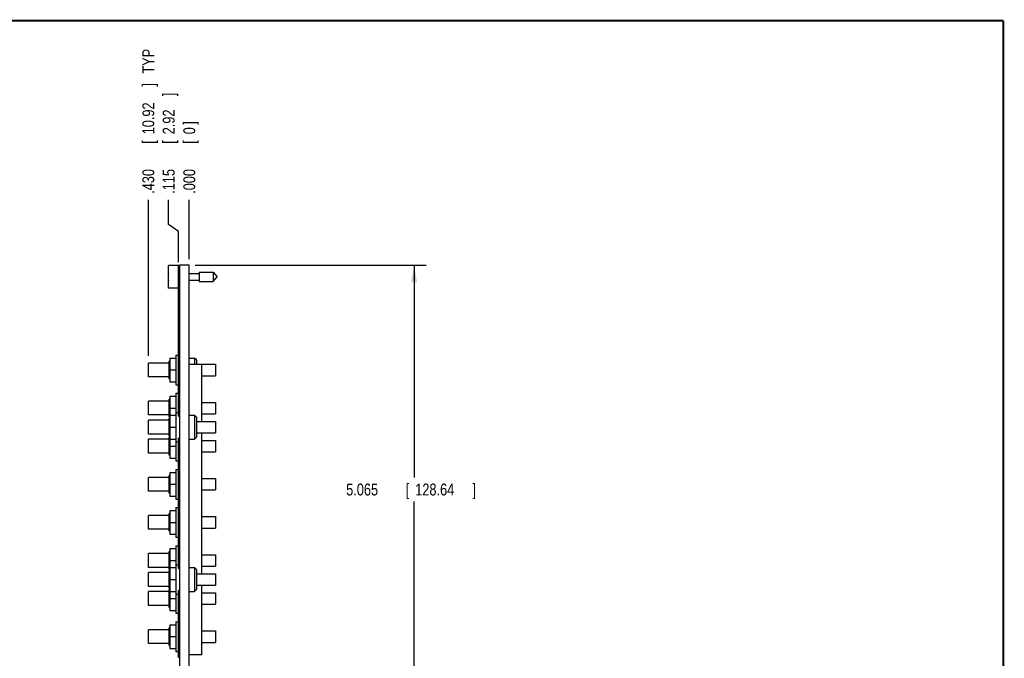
# Model space of a CAD drawing. Header units: inches. Extents: x 0.2 to 16.8, y 0.1 to 10.8.
# Tile 10 of 10: x 6.4 to 16.8, y 4.1 to 10.8. Entities that reach past the tile are written whole.
import ezdxf

# ---------------------------------------------------------------- set-up
doc = ezdxf.new("R2010")
doc.units = ezdxf.units.IN
doc.header["$LTSCALE"] = 0.935
doc.header["$MEASUREMENT"] = 0
doc.layers.get('0').update_dxf_attribs({"linetype": 'CONTINUOUS'})
doc.layers.add('DIMENSIONS', color=7, linetype='CONTINUOUS')
doc.styles.get("Standard").update_dxf_attribs({"font": 'txt', "width": 0.8})
doc.dimstyles.new('DIMSTYLE_1', dxfattribs={"dimtxt": 0.125, "dimasz": 0.18, "dimexe": 0.18, "dimexo": 0.0625, "dimgap": 0.09, "dimtad": 0, "dimtih": 1, "dimtoh": 1, "dimdec": 3, "dimzin": 4, "dimdsep": 46, "dimtxsty": 'STANDARD', "dimblk": '_FILLED', "dimblk1": '_FILLED', "dimblk2": '_FILLED', "dimcen": 0.09, "dimadec": 0, "dimazin": 0, "dimtp": 0.001, "dimtm": 0.001, "dimtfac": 1, "dimtdec": 3, "dimtofl": 0, "dimtmove": 0, "dimatfit": 3, "dimldrblk": '_FILLED', "dimfxl": 1, "dimtolj": 1, "dimtzin": 4, "dimarcsym": 0})
doc.dimstyles.new('DIMSTYLE_2', dxfattribs={"dimtxt": 0.125, "dimasz": 0.18, "dimexe": 0.18, "dimexo": 0.0625, "dimgap": 0.09, "dimtad": 0, "dimtih": 1, "dimtoh": 1, "dimdec": 3, "dimzin": 4, "dimdsep": 46, "dimtxsty": 'STANDARD', "dimblk": '_FILLED', "dimblk1": '_FILLED', "dimblk2": '_FILLED', "dimcen": 0.09, "dimadec": 0, "dimazin": 0, "dimtp": 0.001, "dimtm": 0.001, "dimtfac": 1, "dimtdec": 3, "dimtofl": 0, "dimtmove": 0, "dimatfit": 3, "dimldrblk": '_FILLED', "dimfxl": 1, "dimtolj": 1, "dimtzin": 4, "dimarcsym": 0})

# ---------------------------------------------------------------- blocks, each defined once
blk = doc.blocks.new('_FILLED')
at = {"color": 0, "linetype": 'BYBLOCK'}
blk.add_solid([(0, 0), (-1, 0.174), (-1, -0.174)], dxfattribs=at)
blk = doc.blocks.new('*D13')
at = {"layer": 'DIMENSIONS', "color": 2, "linetype": 'CONTINUOUS'}
for p, q in [((8.269, 8.19), (10.691, 8.19)), ((10.566, 8.19), (10.566, 5.96)), ((10.566, 3.125), (10.566, 5.71)), ((8.169, 3.125), (10.691, 3.125))]:
    blk.add_line(p, q, dxfattribs=at)
at = {"layer": 'DIMENSIONS', "color": 2, "linetype": 'CONTINUOUS', "xscale": 0.18, "yscale": 0.18, "zscale": 0.18}
for p, rotation in [((10.566, 8.19), 90), ((10.566, 3.125), 270)]:
    blk.add_blockref('_FILLED', p, dxfattribs=dict(at, rotation=rotation))
at = {"layer": 'DIMENSIONS', "color": 2, "linetype": 'CONTINUOUS', "width": 0.8}
for s, p in [('5.065', (9.853, 5.772)), ('[', (10.478, 5.772)), ('128.64', (10.578, 5.772)), (']', (11.178, 5.772))]:
    blk.add_text(s, height=0.125, dxfattribs=at).set_placement(p)
blk = doc.blocks.new('*D14')
at = {"layer": 'DIMENSIONS', "color": 2, "linetype": 'CONTINUOUS'}
for p, q in [((7.99, 8.617), (7.99, 8.877)), ((8.092, 8.544), (7.99, 8.617)), ((8.092, 8.222), (8.092, 8.544))]:
    blk.add_line(p, q, dxfattribs=at)
at = {"layer": 'DIMENSIONS', "color": 2, "linetype": 'CONTINUOUS', "width": 0.8}
for s, p in [(']', (8.053, 9.965)), ('2.92', (8.053, 9.565)), ('[', (8.053, 9.465)), ('.115', (8.053, 8.94))]:
    blk.add_text(s, height=0.125, rotation=90, dxfattribs=at).set_placement(p)
blk = doc.blocks.new('*D15')
at = {"layer": 'DIMENSIONS', "color": 2, "linetype": 'CONTINUOUS'}
blk.add_line((7.777, 7.24), (7.777, 8.877), dxfattribs=at)
at = {"layer": 'DIMENSIONS', "color": 2, "linetype": 'CONTINUOUS', "width": 0.8}
for s, p in [(' TYP', (7.839, 10.165)), (']', (7.839, 10.065)), ('10.92', (7.839, 9.565)), ('[', (7.839, 9.465)), ('.430', (7.839, 8.94))]:
    blk.add_text(s, height=0.125, rotation=90, dxfattribs=at).set_placement(p)
blk = doc.blocks.new('*D16')
at = {"layer": 'DIMENSIONS', "color": 2, "linetype": 'CONTINUOUS'}
blk.add_line((8.207, 8.252), (8.207, 8.877), dxfattribs=at)
at = {"layer": 'DIMENSIONS', "color": 2, "linetype": 'CONTINUOUS', "width": 0.8}
for s, p in [(']', (8.269, 9.665)), ('0', (8.269, 9.565)), ('[', (8.269, 9.465)), ('.000', (8.269, 8.94))]:
    blk.add_text(s, height=0.125, rotation=90, dxfattribs=at).set_placement(p)

msp = doc.modelspace()

# ---------------------------------------------------------------- linework, layer by layer
at = {"color": 7, "linetype": 'CONTINUOUS'}
for p, q in [((7.9869, 7.9493), (7.9869, 8.1863)), ((8.1069, 8.1863), (7.9869, 8.1863)), ((8.0919, 6.6055), (8.0919, 8.1798)), ((8.1069, 8.1798), (8.0919, 8.1798)), ((8.1069, 3.7468), (8.1069, 8.1898)), ((8.2069, 8.1898), (8.1069, 8.1898)), ((8.2069, 3.7441), (8.2069, 8.1898)), ((7.9869, 8.0816), (7.9848, 8.0816)), ((8.1069, 8.1598), (8.0919, 8.1598)), ((8.2069, 8.1028), (8.3106, 8.1028)), ((8.3106, 8.117), (8.3106, 8.0186)), ((8.3106, 8.117), (8.4586, 8.117)), ((8.4586, 8.117), (8.4586, 8.0186)), ((8.4586, 8.117), (8.4999, 8.0678)), ((8.4586, 8.0186), (8.4999, 8.0678)), ((7.9848, 8.054), (7.9869, 8.054)), ((8.2069, 8.0327), (8.3106, 8.0327)), ((8.3106, 8.0186), (8.4586, 8.0186)), ((8.0919, 7.9493), (7.9869, 7.9493)), ((8.0649, 7.2448), (8.0649, 6.9348)), ((8.0649, 7.2448), (8.0919, 7.2448)), ((7.7769, 7.0173), (7.7769, 7.1623)), ((7.9969, 7.1623), (7.7769, 7.1623)), ((7.9969, 6.9963), (7.9969, 7.1833)), ((8.0029, 7.1833), (7.9969, 7.1833)), ((8.0029, 7.2148), (8.0029, 6.9648)), ((8.0029, 7.2148), (8.0649, 7.2148)), ((8.2069, 7.2148), (8.2619, 7.2148)), ((8.3367, 7.1468), (8.2069, 7.1468)), ((8.2619, 7.2148), (8.2619, 7.1468)), ((8.2819, 7.1948), (8.2619, 7.2148)), ((8.2819, 7.1948), (8.2819, 7.1468)), ((8.2819, 7.1498), (8.4819, 7.1498)), ((8.3367, 6.5498), (8.3367, 7.1468)), ((8.4819, 7.1498), (8.4819, 7.0298)), ((8.0029, 7.0898), (8.0649, 7.0898)), ((8.3367, 7.0298), (8.4819, 7.0298)), ((7.9969, 7.0173), (7.7769, 7.0173)), ((8.0029, 6.9963), (7.9969, 6.9963)), ((8.0029, 6.9648), (8.0649, 6.9648)), ((8.0649, 6.9348), (8.0919, 6.9348)), ((8.0649, 6.8448), (8.0649, 6.1348)), ((8.0649, 6.8448), (8.0919, 6.8448)), ((7.7769, 6.6173), (7.7769, 6.7623)), ((7.9969, 6.7623), (7.7769, 6.7623)), ((7.9969, 6.5963), (7.9969, 6.7833)), ((8.0029, 6.7833), (7.9969, 6.7833)), ((8.0029, 6.8148), (8.0029, 6.1648)), ((8.0029, 6.8148), (8.0649, 6.8148)), ((8.3367, 6.7498), (8.4819, 6.7498)), ((8.4819, 6.7498), (8.4819, 6.6298)), ((7.9969, 6.6173), (7.7769, 6.6173)), ((8.0029, 6.6898), (8.0649, 6.6898)), ((8.0029, 6.6148), (8.0649, 6.6148)), ((8.0649, 6.6448), (8.0919, 6.6448)), ((8.0919, 6.6255), (8.1069, 6.6255)), ((8.2069, 6.6148), (8.2619, 6.6148)), ((8.2619, 6.6148), (8.2619, 6.3648)), ((8.2819, 6.5948), (8.2619, 6.6148)), ((8.3367, 6.6298), (8.4819, 6.6298)), ((7.7769, 6.4173), (7.7769, 6.5623)), ((7.9969, 6.5623), (7.7769, 6.5623)), ((8.0029, 6.5963), (7.9969, 6.5963)), ((7.9969, 6.3963), (7.9969, 6.5833)), ((8.0029, 6.5833), (7.9969, 6.5833)), ((8.0919, 6.6055), (8.1069, 6.6055)), ((8.2819, 6.5948), (8.2819, 6.3848)), ((8.2819, 6.5498), (8.4819, 6.5498)), ((8.4819, 6.5498), (8.4819, 6.4298)), ((7.9969, 6.4173), (7.7769, 6.4173)), ((8.0029, 6.4898), (8.0649, 6.4898)), ((8.2819, 6.4298), (8.4819, 6.4298)), ((8.3367, 4.9498), (8.3367, 6.4298)), ((7.7769, 6.2173), (7.7769, 6.3623)), ((7.9969, 6.3623), (7.7769, 6.3623)), ((8.0029, 6.3963), (7.9969, 6.3963)), ((7.9969, 6.1963), (7.9969, 6.3833)), ((8.0029, 6.3833), (7.9969, 6.3833)), ((8.0029, 6.3648), (8.0649, 6.3648)), ((8.0649, 6.3348), (8.0919, 6.3348)), ((8.0919, 5.0055), (8.0919, 6.374)), ((8.1069, 6.374), (8.0919, 6.374)), ((8.1069, 6.354), (8.0919, 6.354)), ((8.2069, 6.3648), (8.2619, 6.3648)), ((8.2819, 6.3848), (8.2619, 6.3648)), ((8.3367, 6.3498), (8.4819, 6.3498)), ((8.4819, 6.3498), (8.4819, 6.2298)), ((7.9969, 6.2173), (7.7769, 6.2173)), ((8.0029, 6.2898), (8.0649, 6.2898)), ((8.3367, 6.2298), (8.4819, 6.2298)), ((8.0029, 6.1963), (7.9969, 6.1963)), ((8.0029, 6.1648), (8.0649, 6.1648)), ((8.0649, 6.1348), (8.0919, 6.1348)), ((8.0029, 6.0148), (8.0029, 5.7648)), ((8.0029, 6.0148), (8.0649, 6.0148)), ((8.0649, 6.0448), (8.0649, 5.7348)), ((8.0649, 6.0448), (8.0919, 6.0448)), ((7.7769, 5.8173), (7.7769, 5.9623)), ((7.9969, 5.9623), (7.7769, 5.9623)), ((7.9969, 5.7963), (7.9969, 5.9833)), ((8.0029, 5.9833), (7.9969, 5.9833)), ((8.3367, 5.9498), (8.4819, 5.9498)), ((8.4819, 5.9498), (8.4819, 5.8298)), ((7.9969, 5.8173), (7.7769, 5.8173)), ((8.0029, 5.7963), (7.9969, 5.7963)), ((8.0029, 5.8898), (8.0649, 5.8898)), ((8.3367, 5.8298), (8.4819, 5.8298)), ((8.0029, 5.7648), (8.0649, 5.7648)), ((8.0649, 5.7348), (8.0919, 5.7348)), ((7.9969, 5.3963), (7.9969, 5.5833)), ((8.0029, 5.5833), (7.9969, 5.5833)), ((8.0029, 5.6148), (8.0029, 5.3648)), ((8.0029, 5.6148), (8.0649, 5.6148)), ((8.0649, 5.6448), (8.0649, 5.3348)), ((8.0649, 5.6448), (8.0919, 5.6448)), ((7.7769, 5.4173), (7.7769, 5.5623)), ((7.9969, 5.5623), (7.7769, 5.5623)), ((8.0029, 5.4898), (8.0649, 5.4898)), ((8.3367, 5.5498), (8.4819, 5.5498)), ((8.4819, 5.5498), (8.4819, 5.4298)), ((7.9969, 5.4173), (7.7769, 5.4173)), ((8.0029, 5.3963), (7.9969, 5.3963)), ((8.3367, 5.4298), (8.4819, 5.4298)), ((8.0029, 5.3648), (8.0649, 5.3648)), ((8.0649, 5.3348), (8.0919, 5.3348)), ((7.9969, 4.9963), (7.9969, 5.1833)), ((8.0029, 5.1833), (7.9969, 5.1833)), ((8.0029, 5.2148), (8.0029, 4.5648)), ((8.0029, 5.2148), (8.0649, 5.2148)), ((8.0649, 5.2448), (8.0649, 4.5348)), ((8.0649, 5.2448), (8.0919, 5.2448)), ((7.7769, 5.0173), (7.7769, 5.1623)), ((7.9969, 5.1623), (7.7769, 5.1623)), ((8.0029, 5.0898), (8.0649, 5.0898)), ((8.3367, 5.1498), (8.4819, 5.1498)), ((8.4819, 5.1498), (8.4819, 5.0298)), ((7.9969, 5.0173), (7.7769, 5.0173)), ((7.7769, 4.8173), (7.7769, 4.9623)), ((7.9969, 4.9623), (7.7769, 4.9623)), ((8.0029, 4.9963), (7.9969, 4.9963)), ((7.9969, 4.7963), (7.9969, 4.9833)), ((8.0029, 4.9833), (7.9969, 4.9833)), ((8.0029, 5.0148), (8.0649, 5.0148)), ((8.0649, 5.0448), (8.0919, 5.0448)), ((8.0919, 5.0255), (8.1069, 5.0255)), ((8.0919, 5.0055), (8.1069, 5.0055)), ((8.2069, 5.0148), (8.2619, 5.0148)), ((8.2819, 4.9948), (8.2619, 5.0148)), ((8.2619, 5.0148), (8.2619, 4.7648)), ((8.2819, 4.9948), (8.2819, 4.7848)), ((8.3367, 5.0298), (8.4819, 5.0298)), ((8.0029, 4.8898), (8.0649, 4.8898)), ((8.2819, 4.9498), (8.4819, 4.9498)), ((8.4819, 4.9498), (8.4819, 4.8298)), ((7.9969, 4.8173), (7.7769, 4.8173)), ((7.7769, 4.6173), (7.7769, 4.7623)), ((7.9969, 4.7623), (7.7769, 4.7623)), ((8.0029, 4.7963), (7.9969, 4.7963)), ((7.9969, 4.5963), (7.9969, 4.7833)), ((8.0029, 4.7833), (7.9969, 4.7833)), ((8.0029, 4.7648), (8.0649, 4.7648)), ((8.0919, 4.0698), (8.0919, 4.774)), ((8.1069, 4.774), (8.0919, 4.774)), ((8.1069, 4.754), (8.0919, 4.754)), ((8.2069, 4.7648), (8.2619, 4.7648)), ((8.2819, 4.7848), (8.2619, 4.7648)), ((8.2819, 4.8298), (8.4819, 4.8298)), ((8.3367, 4.0968), (8.3367, 4.8298)), ((8.0029, 4.6898), (8.0649, 4.6898)), ((8.0649, 4.7348), (8.0919, 4.7348)), ((8.3367, 4.7498), (8.4819, 4.7498)), ((8.4819, 4.7498), (8.4819, 4.6298)), ((7.9969, 4.6173), (7.7769, 4.6173)), ((8.0029, 4.5963), (7.9969, 4.5963)), ((8.0029, 4.5648), (8.0649, 4.5648)), ((8.3367, 4.6298), (8.4819, 4.6298)), ((8.0649, 4.5348), (8.0919, 4.5348)), ((8.0649, 4.4448), (8.0919, 4.4448)), ((8.0649, 4.4448), (8.0649, 4.1348)), ((7.7769, 4.2173), (7.7769, 4.3623)), ((7.9969, 4.3623), (7.7769, 4.3623)), ((8.0029, 4.3833), (7.9969, 4.3833)), ((7.9969, 4.1963), (7.9969, 4.3833)), ((8.0029, 4.4148), (8.0649, 4.4148)), ((8.0029, 4.4148), (8.0029, 4.1648)), ((8.3367, 4.3498), (8.4819, 4.3498)), ((8.4819, 4.3498), (8.4819, 4.2298)), ((8.0029, 4.2898), (8.0649, 4.2898)), ((7.9969, 4.2173), (7.7769, 4.2173)), ((8.0029, 4.1963), (7.9969, 4.1963)), ((8.0029, 4.1648), (8.0649, 4.1648)), ((8.0649, 4.1348), (8.0919, 4.1348)), ((8.3367, 4.2298), (8.4819, 4.2298)), ((8.1069, 4.0898), (8.0919, 4.0898)), ((8.1069, 4.0698), (8.0919, 4.0698)), ((8.3367, 4.0968), (8.2069, 4.0968))]:
    msp.add_line(p, q, dxfattribs=at)
at = {"color": 7, "linetype": 'CONTINUOUS', "const_width": 0.02}
for points in [[(16.75, 10.7586), (0.25, 10.7586)], [(16.75, 0.2586), (16.75, 10.7586)]]:
    msp.add_lwpolyline(points, dxfattribs=at)
at = {"color": 7, "linetype": 'CONTINUOUS'}
for start, end in [(172.94319, 177.47432), (182.52568, 187.0613)]:
    msp.add_arc((8.2972, 8.0678), 0.3127, start, end, dxfattribs=at)

# ---------------------------------------------------------------- dimensions: what is measured, and where the dimension line sits
at = {"layer": 'DIMENSIONS', "color": 2, "linetype": 'CONTINUOUS'}
dim = msp.add_ordinate_dim(feature_location=(7.7769, 7.2399), offset=(0, 1.6374), dtype=1, origin=(8.2069, 8.1898), text='<> TYP', dimstyle='DIMSTYLE_1', dxfattribs=at)
dim.commit()
dim.dimension.update_dxf_attribs({"geometry": '*D15', "text_midpoint": (7.7769, 9.7523)})
for feature_location, offset, dtype, picture, middle in [((8.0918697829, 8.2222815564), (-0.1016072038, 0.655), 0, '*D14', (7.9902625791, 9.5022815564)), ((8.2068697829, 8.2522815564), (0, 0.625), 1, '*D16', (8.2068697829, 9.3522815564))]:
    dim = msp.add_ordinate_dim(feature_location=feature_location, offset=offset, dtype=dtype, origin=(8.2068697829, 8.1897815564), dimstyle='DIMSTYLE_1', dxfattribs=at)
    dim.commit()
    dim.dimension.update_dxf_attribs({"geometry": picture, "text_midpoint": middle})
dim = msp.add_linear_dim(base=(10.5657, 8.1898), p1=(8.1694, 3.1251), p2=(8.2694, 8.1898), angle=90, dimstyle='DIMSTYLE_2', dxfattribs=at)
dim.commit()
dim.dimension.update_dxf_attribs({"geometry": '*D13', "text_midpoint": (10.5657, 5.8349), "dimtype": 160})

doc.saveas('drawing.dxf')
